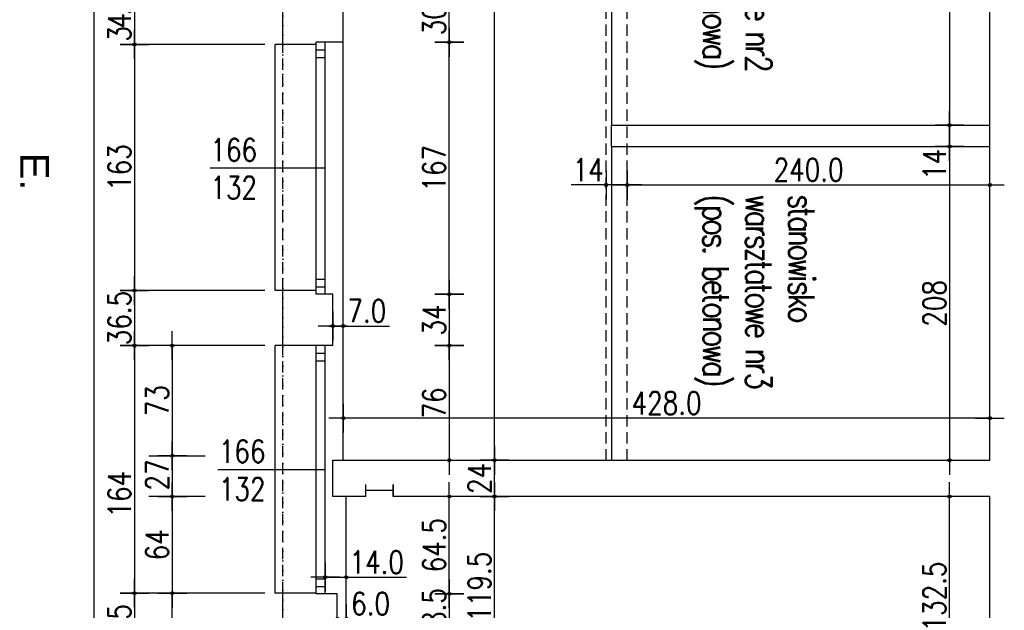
# Model space of a CAD drawing. Header units: millimetres. Extents: x 22865 to 60762, y -18816 to 15611.
# Tile 60 of 256: x 43821 to 44473, y -12252 to -11861. Entities that reach past the tile are written whole.
import ezdxf

# ---------------------------------------------------------------- set-up
doc = ezdxf.new("R2010")
doc.units = ezdxf.units.MM
doc.linetypes.add('DASHED2', pattern=[0.375, 0.25, -0.125])
doc.linetypes.add('DOT', pattern=[6.35, 0, -6.35])
doc.layers.add('CIENKA', color=1, linetype='Continuous', lineweight=13)
for name, color, linetype in [('OPISY', 6, 'Continuous'), ('sciany murowane', 4, 'Continuous'), ('widokowa', 2, 'Continuous'), ('wyburzenia', 14, 'Continuous'), ('WYMIARY', 6, 'Continuous')]:
    doc.layers.add(name, color=color, linetype=linetype)
doc.styles.add('1-100', font='simplex.shx', dxfattribs={"width": 0.8, "height": 15})
doc.styles.add('1-50', font='simplex.shx', dxfattribs={"width": 0.8, "height": 12})
doc.dimstyles.new('1-100', dxfattribs={"dimscale": 0.5, "dimtxt": 100, "dimasz": 1, "dimexe": 0.18, "dimexo": 0.0625, "dimgap": 5, "dimtad": 1, "dimdec": 1, "dimzin": 0, "dimdsep": 46, "dimtxsty": '1-100', "dimblk1": 'K', "dimblk2": 'K', "dimsah": 1, "dimcen": 0.09, "dimse1": 1, "dimse2": 1, "dimadec": 0, "dimazin": 0, "dimtfac": 1, "dimtdec": 1, "dimtofl": 0, "dimtmove": 0, "dimatfit": 3, "dimldrblk": 'K', "dimfxl": 0, "dimtolj": 1, "dimtzin": 0, "dimarcsym": 0})

# ---------------------------------------------------------------- blocks, each defined once
blk = doc.blocks.new('K')
for p, q in [((0, -19.1), (0, 19.1)), ((-19.1, 0), (19.1, 0))]:
    blk.add_line(p, q)
blk.add_circle((0, 0), 2.02)
blk = doc.blocks.new('*D2752')
at = {"layer": 'WYMIARY', "color": 0, "lineweight": -2, "ltscale": 0.2}
blk.add_line((43896.98, -11843.15), (43896.98, -11876.65), dxfattribs=at)
at = {"layer": 'WYMIARY', "color": 0, "linetype": 'ByBlock', "lineweight": -2, "xscale": 0.5, "yscale": 0.5, "zscale": 0.5}
for p, rotation in [((43896.98, -11842.65), 89.99999999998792), ((43896.98, -11877.15), 269.9999999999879)]:
    blk.add_blockref('K', p, dxfattribs=dict(at, rotation=rotation))
at = {"layer": 'WYMIARY', "color": 0, "ltscale": 0.2, "insert": (43886.98, -11859.9), "char_height": 15, "attachment_point": 5, "rotation": 90, "style": '1-100'}
blk.add_mtext('\\A1;\\A1;{\\T0.75;34.5}', dxfattribs=at)
blk = doc.blocks.new('*D2753')
at = {"layer": 'WYMIARY', "color": 0, "lineweight": -2, "ltscale": 0.2}
blk.add_line((43896.98, -11877.65), (43896.98, -12039.65), dxfattribs=at)
at = {"layer": 'WYMIARY', "color": 0, "linetype": 'ByBlock', "lineweight": -2, "xscale": 0.5, "yscale": 0.5, "zscale": 0.5}
for p, rotation in [((43896.98, -11877.15), 89.99999999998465), ((43896.98, -12040.15), 269.9999999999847)]:
    blk.add_blockref('K', p, dxfattribs=dict(at, rotation=rotation))
at = {"layer": 'WYMIARY', "color": 0, "ltscale": 0.2, "insert": (43886.98, -11958.65), "char_height": 15, "attachment_point": 5, "rotation": 90, "style": '1-100'}
blk.add_mtext('\\A1;163', dxfattribs=at)
blk = doc.blocks.new('*D2754')
at = {"layer": 'WYMIARY', "color": 0, "lineweight": -2, "ltscale": 0.2}
blk.add_line((43896.98, -12040.65), (43896.98, -12076.15), dxfattribs=at)
at = {"layer": 'WYMIARY', "color": 0, "linetype": 'ByBlock', "lineweight": -2, "xscale": 0.5, "yscale": 0.5, "zscale": 0.5}
for p, rotation in [((43896.98, -12040.15), 89.99999999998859), ((43896.98, -12076.65), 269.9999999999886)]:
    blk.add_blockref('K', p, dxfattribs=dict(at, rotation=rotation))
at = {"layer": 'WYMIARY', "color": 0, "ltscale": 0.2, "insert": (43886.98, -12058.4), "char_height": 15, "attachment_point": 5, "rotation": 90, "style": '1-100'}
blk.add_mtext('\\A1;36.5', dxfattribs=at)
blk = doc.blocks.new('*D2757')
at = {"layer": 'WYMIARY', "color": 0, "lineweight": -2}
blk.add_line((44105.32, -12042.15), (44105.32, -11876.15), dxfattribs=at)
at = {"layer": 'WYMIARY', "color": 0, "linetype": 'ByBlock', "lineweight": -2, "xscale": 0.5, "yscale": 0.5, "zscale": 0.5}
for p, rotation in [((44105.32, -11875.65), 90.00000000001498), ((44105.32, -12042.65), 270.0000000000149)]:
    blk.add_blockref('K', p, dxfattribs=dict(at, rotation=rotation))
at = {"layer": 'WYMIARY', "color": 0, "ltscale": 0.2, "insert": (44095.32, -11959.15), "char_height": 15, "attachment_point": 5, "rotation": 90, "style": '1-100'}
blk.add_mtext('\\A1;167', dxfattribs=at)
blk = doc.blocks.new('*D2758')
at = {"layer": 'WYMIARY', "color": 0, "lineweight": -2}
blk.add_line((44105.32, -11875.15), (44105.32, -11846.15), dxfattribs=at)
at = {"layer": 'WYMIARY', "color": 0, "linetype": 'ByBlock', "lineweight": -2, "xscale": 0.5, "yscale": 0.5, "zscale": 0.5}
for p, rotation in [((44105.32, -11845.65), 89.9999999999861), ((44105.32, -11875.65), 269.9999999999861)]:
    blk.add_blockref('K', p, dxfattribs=dict(at, rotation=rotation))
at = {"layer": 'WYMIARY', "color": 0, "ltscale": 0.2, "insert": (44095.32, -11860.65), "char_height": 15, "attachment_point": 5, "rotation": 90, "style": '1-100'}
blk.add_mtext('\\A1;30', dxfattribs=at)
blk = doc.blocks.new('*D2760')
at = {"layer": 'WYMIARY', "color": 0, "lineweight": -2}
blk.add_line((44105.32, -12043.15), (44105.32, -12076.15), dxfattribs=at)
at = {"layer": 'WYMIARY', "color": 0, "linetype": 'ByBlock', "lineweight": -2, "xscale": 0.5, "yscale": 0.5, "zscale": 0.5}
for p, rotation in [((44105.32, -12042.65), 90), ((44105.32, -12076.65), 270)]:
    blk.add_blockref('K', p, dxfattribs=dict(at, rotation=rotation))
at = {"layer": 'WYMIARY', "color": 0, "ltscale": 0.2, "insert": (44095.32, -12059.65), "char_height": 15, "attachment_point": 5, "rotation": 90, "style": '1-100'}
blk.add_mtext('\\A1;34', dxfattribs=at)
blk = doc.blocks.new('*D2761')
at = {"layer": 'WYMIARY', "color": 0, "lineweight": -2}
blk.add_line((44105.32, -12077.15), (44105.32, -12152.15), dxfattribs=at)
at = {"layer": 'WYMIARY', "color": 0, "linetype": 'ByBlock', "lineweight": -2, "xscale": 0.5, "yscale": 0.5, "zscale": 0.5}
for p, rotation in [((44105.32, -12076.65), 89.99999999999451), ((44105.32, -12152.65), 269.9999999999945)]:
    blk.add_blockref('K', p, dxfattribs=dict(at, rotation=rotation))
at = {"layer": 'WYMIARY', "color": 0, "ltscale": 0.2, "insert": (44095.32, -12114.65), "char_height": 15, "attachment_point": 5, "rotation": 90, "style": '1-100'}
blk.add_mtext('\\A1;76', dxfattribs=at)
blk = doc.blocks.new('*D2762')
at = {"layer": 'WYMIARY', "color": 0, "lineweight": -2, "ltscale": 0.2}
blk.add_line((44462.69, -12124.72), (44035.69, -12124.72), dxfattribs=at)
at = {"layer": 'WYMIARY', "color": 0, "linetype": 'ByBlock', "lineweight": -2, "xscale": 0.5, "yscale": 0.5, "zscale": 0.5}
for p, rotation in [((44035.19, -12124.72), 179.9999999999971), ((44463.19, -12124.72), 359.9999999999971)]:
    blk.add_blockref('K', p, dxfattribs=dict(at, rotation=rotation))
at = {"layer": 'WYMIARY', "color": 0, "ltscale": 0.2, "insert": (44249.19, -12114.72), "char_height": 15, "attachment_point": 5, "style": '1-100'}
blk.add_mtext('\\A1;428.0', dxfattribs=at)
blk = doc.blocks.new('*D2763')
at = {"layer": 'WYMIARY', "color": 0, "lineweight": -2, "ltscale": 0.2}
blk.add_line((44223.69, -11970.19), (44462.69, -11970.19), dxfattribs=at)
at = {"layer": 'WYMIARY', "color": 0, "linetype": 'ByBlock', "lineweight": -2, "xscale": 0.5, "yscale": 0.5, "zscale": 0.5}
for p, rotation in [((44223.19, -11970.19), 180.0000000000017), ((44463.19, -11970.19), 1.737006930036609e-12)]:
    blk.add_blockref('K', p, dxfattribs=dict(at, rotation=rotation))
at = {"layer": 'WYMIARY', "color": 0, "ltscale": 0.2, "insert": (44343.19, -11960.19), "char_height": 15, "attachment_point": 5, "style": '1-100'}
blk.add_mtext('\\A1;240.0', dxfattribs=at)
blk = doc.blocks.new('*D2764')
at = {"layer": 'WYMIARY', "color": 0, "lineweight": -2}
for p, q in [((44209.19, -11970.19), (44185.98, -11970.19)), ((44222.69, -11970.19), (44209.69, -11970.19))]:
    blk.add_line(p, q, dxfattribs=at)
at = {"layer": 'WYMIARY', "color": 0, "linetype": 'ByBlock', "lineweight": -2, "xscale": 0.5, "yscale": 0.5, "zscale": 0.5, "rotation": 180}
blk.add_blockref('K', (44209.19, -11970.19), dxfattribs=at)
at = {"layer": 'WYMIARY', "color": 0, "linetype": 'ByBlock', "lineweight": -2, "xscale": 0.5, "yscale": 0.5, "zscale": 0.5}
blk.add_blockref('K', (44223.19, -11970.19), dxfattribs=at)
at = {"layer": 'WYMIARY', "color": 0, "ltscale": 0.2, "insert": (44197.34, -11960.19), "char_height": 15, "attachment_point": 5, "style": '1-100'}
blk.add_mtext('\\A1;14', dxfattribs=at)
blk = doc.blocks.new('*D2772')
at = {"layer": 'WYMIARY', "color": 0, "lineweight": -2, "ltscale": 0.2}
blk.add_line((43921.98, -12077.15), (43921.98, -12149.15), dxfattribs=at)
at = {"layer": 'WYMIARY', "color": 0, "linetype": 'ByBlock', "lineweight": -2, "xscale": 0.5, "yscale": 0.5, "zscale": 0.5}
for p, rotation in [((43921.98, -12076.65), 90.00000000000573), ((43921.98, -12149.65), 270.0000000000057)]:
    blk.add_blockref('K', p, dxfattribs=dict(at, rotation=rotation))
at = {"layer": 'WYMIARY', "color": 0, "ltscale": 0.2, "insert": (43911.98, -12113.15), "char_height": 15, "attachment_point": 5, "rotation": 90, "style": '1-100'}
blk.add_mtext('\\A1;73', dxfattribs=at)
blk = doc.blocks.new('*D2773')
at = {"layer": 'WYMIARY', "color": 0, "lineweight": -2, "ltscale": 0.2}
blk.add_line((43896.98, -12077.15), (43896.98, -12240.15), dxfattribs=at)
at = {"layer": 'WYMIARY', "color": 0, "linetype": 'ByBlock', "lineweight": -2, "xscale": 0.5, "yscale": 0.5, "zscale": 0.5}
for p, rotation in [((43896.98, -12076.65), 89.99999999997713), ((43896.98, -12240.65), 269.9999999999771)]:
    blk.add_blockref('K', p, dxfattribs=dict(at, rotation=rotation))
at = {"layer": 'WYMIARY', "color": 0, "ltscale": 0.2, "insert": (43886.98, -12175.13), "char_height": 15, "attachment_point": 5, "rotation": 90, "style": '1-100'}
blk.add_mtext('\\A1;164', dxfattribs=at)
blk = doc.blocks.new('*D2774')
at = {"layer": 'WYMIARY', "color": 0, "lineweight": -2, "ltscale": 0.2}
blk.add_line((43896.98, -12241.15), (43896.98, -12290.65), dxfattribs=at)
at = {"layer": 'WYMIARY', "color": 0, "linetype": 'ByBlock', "lineweight": -2, "xscale": 0.5, "yscale": 0.5, "zscale": 0.5}
for p, rotation in [((43896.98, -12240.65), 89.9999999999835), ((43896.98, -12291.15), 269.9999999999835)]:
    blk.add_blockref('K', p, dxfattribs=dict(at, rotation=rotation))
at = {"layer": 'WYMIARY', "color": 0, "ltscale": 0.2, "insert": (43886.98, -12265.9), "char_height": 15, "attachment_point": 5, "rotation": 90, "style": '1-100'}
blk.add_mtext('\\A1;50.5', dxfattribs=at)
blk = doc.blocks.new('*D2776')
at = {"layer": 'WYMIARY', "color": 0, "lineweight": -2, "ltscale": 0.2}
blk.add_line((44135.31, -12152.15), (44135.31, -10965.15), dxfattribs=at)
at = {"layer": 'WYMIARY', "color": 0, "linetype": 'ByBlock', "lineweight": -2, "xscale": 0.5, "yscale": 0.5, "zscale": 0.5}
for p, rotation in [((44135.31, -10964.65), 89.99999999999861), ((44135.31, -12152.65), 269.9999999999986)]:
    blk.add_blockref('K', p, dxfattribs=dict(at, rotation=rotation))
at = {"layer": 'WYMIARY', "color": 0, "ltscale": 0.2, "insert": (44125.31, -11558.65), "char_height": 15, "attachment_point": 5, "rotation": 90, "style": '1-100'}
blk.add_mtext('\\A1;1188.0', dxfattribs=at)
blk = doc.blocks.new('*D2779')
at = {"layer": 'WYMIARY', "color": 0, "lineweight": -2, "ltscale": 0.2}
blk.add_line((44105.32, -12241.65), (44105.32, -12269.15), dxfattribs=at)
at = {"layer": 'WYMIARY', "color": 0, "linetype": 'ByBlock', "lineweight": -2, "xscale": 0.5, "yscale": 0.5, "zscale": 0.5}
for p, rotation in [((44105.32, -12241.15), 90), ((44105.32, -12269.65), 270)]:
    blk.add_blockref('K', p, dxfattribs=dict(at, rotation=rotation))
at = {"layer": 'WYMIARY', "color": 0, "ltscale": 0.2, "insert": (44095.32, -12255.4), "char_height": 15, "attachment_point": 5, "rotation": 90, "style": '1-100'}
blk.add_mtext('\\A1;28.5', dxfattribs=at)
blk = doc.blocks.new('*D2780')
at = {"layer": 'WYMIARY', "color": 0, "lineweight": -2, "ltscale": 0.2}
blk.add_line((44105.32, -12240.65), (44105.32, -12177.15), dxfattribs=at)
at = {"layer": 'WYMIARY', "color": 0, "linetype": 'ByBlock', "lineweight": -2, "xscale": 0.5, "yscale": 0.5, "zscale": 0.5}
for p, rotation in [((44105.32, -12176.65), 89.9999999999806), ((44105.32, -12241.15), 269.9999999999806)]:
    blk.add_blockref('K', p, dxfattribs=dict(at, rotation=rotation))
at = {"layer": 'WYMIARY', "color": 0, "ltscale": 0.2, "insert": (44095.32, -12208.9), "char_height": 15, "attachment_point": 5, "rotation": 90, "style": '1-100'}
blk.add_mtext('\\A1;64.5', dxfattribs=at)
blk = doc.blocks.new('*D2781')
at = {"layer": 'WYMIARY', "color": 0, "lineweight": -2, "ltscale": 0.2}
for p, q in [((44028.69, -12063.67), (44034.69, -12063.67)), ((44035.19, -12063.67), (44065.84, -12063.67))]:
    blk.add_line(p, q, dxfattribs=at)
at = {"layer": 'WYMIARY', "color": 0, "linetype": 'ByBlock', "lineweight": -2, "xscale": 0.5, "yscale": 0.5, "zscale": 0.5, "rotation": 180}
blk.add_blockref('K', (44028.19, -12063.67), dxfattribs=at)
at = {"layer": 'WYMIARY', "color": 0, "linetype": 'ByBlock', "lineweight": -2, "xscale": 0.5, "yscale": 0.5, "zscale": 0.5}
blk.add_blockref('K', (44035.19, -12063.67), dxfattribs=at)
at = {"layer": 'WYMIARY', "color": 0, "ltscale": 0.2, "insert": (44050.77, -12053.67), "char_height": 15, "attachment_point": 5, "style": '1-100'}
blk.add_mtext('\\A1;7.0', dxfattribs=at)
blk = doc.blocks.new('*D2783')
at = {"layer": 'WYMIARY', "color": 0, "lineweight": -2, "ltscale": 0.2}
for p, q in [((44030.69, -12257.63), (44030.19, -12257.63)), ((44037.69, -12257.63), (44068.34, -12257.63))]:
    blk.add_line(p, q, dxfattribs=at)
at = {"layer": 'WYMIARY', "color": 0, "linetype": 'ByBlock', "lineweight": -2, "xscale": 0.5, "yscale": 0.5, "zscale": 0.5}
for p, rotation in [((44031.19, -12257.63), 359.9999999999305), ((44037.19, -12257.63), 179.9999999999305)]:
    blk.add_blockref('K', p, dxfattribs=dict(at, rotation=rotation))
at = {"layer": 'WYMIARY', "color": 0, "ltscale": 0.2, "insert": (44053.27, -12247.63), "char_height": 15, "attachment_point": 5, "style": '1-100'}
blk.add_mtext('\\A1;6.0', dxfattribs=at)
blk = doc.blocks.new('*D2784')
at = {"layer": 'WYMIARY', "color": 0, "lineweight": -2, "ltscale": 0.2}
for p, q in [((44023.69, -12230.1), (44036.69, -12230.1)), ((44037.19, -12230.1), (44076.98, -12230.1))]:
    blk.add_line(p, q, dxfattribs=at)
at = {"layer": 'WYMIARY', "color": 0, "linetype": 'ByBlock', "lineweight": -2, "xscale": 0.5, "yscale": 0.5, "zscale": 0.5, "rotation": 180}
blk.add_blockref('K', (44023.19, -12230.1), dxfattribs=at)
at = {"layer": 'WYMIARY', "color": 0, "linetype": 'ByBlock', "lineweight": -2, "xscale": 0.5, "yscale": 0.5, "zscale": 0.5}
blk.add_blockref('K', (44037.19, -12230.1), dxfattribs=at)
at = {"layer": 'WYMIARY', "color": 0, "ltscale": 0.2, "insert": (44057.34, -12220.1), "char_height": 15, "attachment_point": 5, "style": '1-100'}
blk.add_mtext('\\A1;14.0', dxfattribs=at)
blk = doc.blocks.new('*D2785')
at = {"layer": 'WYMIARY', "color": 0, "lineweight": -2, "ltscale": 0.2}
blk.add_line((43921.98, -12177.15), (43921.98, -12240.15), dxfattribs=at)
at = {"layer": 'WYMIARY', "color": 0, "linetype": 'ByBlock', "lineweight": -2, "xscale": 0.5, "yscale": 0.5, "zscale": 0.5}
for p, rotation in [((43921.98, -12176.65), 89.99999999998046), ((43921.98, -12240.65), 269.9999999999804)]:
    blk.add_blockref('K', p, dxfattribs=dict(at, rotation=rotation))
at = {"layer": 'WYMIARY', "color": 0, "ltscale": 0.2, "insert": (43911.98, -12208.65), "char_height": 15, "attachment_point": 5, "rotation": 90, "style": '1-100'}
blk.add_mtext('\\A1;64', dxfattribs=at)
blk = doc.blocks.new('*D2786')
at = {"layer": 'WYMIARY', "color": 0, "lineweight": -2, "ltscale": 0.2}
blk.add_line((44436.48, -12308.65), (44436.48, -12177.15), dxfattribs=at)
at = {"layer": 'WYMIARY', "color": 0, "linetype": 'ByBlock', "lineweight": -2, "xscale": 0.5, "yscale": 0.5, "zscale": 0.5}
for p, rotation in [((44436.48, -12176.65), 89.99999999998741), ((44436.48, -12309.15), 269.9999999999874)]:
    blk.add_blockref('K', p, dxfattribs=dict(at, rotation=rotation))
at = {"layer": 'WYMIARY', "color": 0, "ltscale": 0.2, "insert": (44426.48, -12242.9), "char_height": 15, "attachment_point": 5, "rotation": 90, "style": '1-100'}
blk.add_mtext('\\A1;132.5', dxfattribs=at)
blk = doc.blocks.new('*D2787')
at = {"layer": 'WYMIARY', "color": 0, "lineweight": -2, "ltscale": 0.2}
blk.add_line((44135.27, -12295.65), (44135.27, -12177.15), dxfattribs=at)
at = {"layer": 'WYMIARY', "color": 0, "linetype": 'ByBlock', "lineweight": -2, "xscale": 0.5, "yscale": 0.5, "zscale": 0.5}
for p, rotation in [((44135.27, -12176.65), 90.0000000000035), ((44135.27, -12296.15), 270.0000000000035)]:
    blk.add_blockref('K', p, dxfattribs=dict(at, rotation=rotation))
at = {"layer": 'WYMIARY', "color": 0, "ltscale": 0.2, "insert": (44125.27, -12236.4), "char_height": 15, "attachment_point": 5, "rotation": 90, "style": '1-100'}
blk.add_mtext('\\A1;119.5', dxfattribs=at)
blk = doc.blocks.new('*D2807')
at = {"layer": 'WYMIARY', "color": 0, "lineweight": -2, "ltscale": 0.2}
blk.add_line((43921.98, -12150.15), (43921.98, -12176.15), dxfattribs=at)
at = {"layer": 'WYMIARY', "color": 0, "linetype": 'ByBlock', "lineweight": -2, "xscale": 0.5, "yscale": 0.5, "zscale": 0.5}
for p, rotation in [((43921.98, -12149.65), 89.99999999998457), ((43921.98, -12176.65), 269.9999999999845)]:
    blk.add_blockref('K', p, dxfattribs=dict(at, rotation=rotation))
at = {"layer": 'WYMIARY', "color": 0, "ltscale": 0.2, "insert": (43911.98, -12162.32), "char_height": 15, "attachment_point": 5, "rotation": 90, "style": '1-100'}
blk.add_mtext('\\A1;27', dxfattribs=at)
blk = doc.blocks.new('*D2817')
at = {"layer": 'WYMIARY', "color": 0, "lineweight": -2, "ltscale": 0.2}
blk.add_line((44436.48, -11721.15), (44436.48, -11930.15), dxfattribs=at)
at = {"layer": 'WYMIARY', "color": 0, "linetype": 'ByBlock', "lineweight": -2, "xscale": 0.5, "yscale": 0.5, "zscale": 0.5}
for p, rotation in [((44436.48, -11720.65), 90), ((44436.48, -11930.65), 270)]:
    blk.add_blockref('K', p, dxfattribs=dict(at, rotation=rotation))
at = {"layer": 'WYMIARY', "color": 0, "ltscale": 0.2, "insert": (44426.48, -11825.65), "char_height": 15, "attachment_point": 5, "rotation": 90, "style": '1-100'}
blk.add_mtext('\\A1;210', dxfattribs=at)
blk = doc.blocks.new('*D2818')
at = {"layer": 'WYMIARY', "color": 0, "lineweight": -2, "ltscale": 0.2}
blk.add_line((44436.48, -11945.15), (44436.48, -12152.15), dxfattribs=at)
at = {"layer": 'WYMIARY', "color": 0, "linetype": 'ByBlock', "lineweight": -2, "xscale": 0.5, "yscale": 0.5, "zscale": 0.5}
for p, rotation in [((44436.48, -11944.65), 90), ((44436.48, -12152.65), 270)]:
    blk.add_blockref('K', p, dxfattribs=dict(at, rotation=rotation))
at = {"layer": 'WYMIARY', "color": 0, "ltscale": 0.2, "insert": (44426.48, -12048.65), "char_height": 15, "attachment_point": 5, "rotation": 90, "style": '1-100'}
blk.add_mtext('\\A1;208', dxfattribs=at)
blk = doc.blocks.new('*D2820')
at = {"layer": 'WYMIARY', "color": 0, "lineweight": -2, "ltscale": 0.2}
for p, q in [((44436.48, -11931.15), (44436.48, -11944.15)), ((44436.48, -11944.65), (44436.48, -11967.86))]:
    blk.add_line(p, q, dxfattribs=at)
at = {"layer": 'WYMIARY', "color": 0, "linetype": 'ByBlock', "lineweight": -2, "xscale": 0.5, "yscale": 0.5, "zscale": 0.5}
for p, rotation in [((44436.48, -11930.65), 90), ((44436.48, -11944.65), 270)]:
    blk.add_blockref('K', p, dxfattribs=dict(at, rotation=rotation))
at = {"layer": 'WYMIARY', "color": 0, "ltscale": 0.2, "insert": (44426.48, -11956.51), "char_height": 15, "attachment_point": 5, "rotation": 90, "style": '1-100'}
blk.add_mtext('\\A1;14', dxfattribs=at)
blk = doc.blocks.new('*D2822')
at = {"layer": 'WYMIARY', "color": 0, "lineweight": -2}
blk.add_line((44135.27, -12176.15), (44135.27, -12153.15), dxfattribs=at)
at = {"layer": 'WYMIARY', "color": 0, "linetype": 'ByBlock', "lineweight": -2, "xscale": 0.5, "yscale": 0.5, "zscale": 0.5}
for p, rotation in [((44135.27, -12152.65), 90), ((44135.27, -12176.65), 270)]:
    blk.add_blockref('K', p, dxfattribs=dict(at, rotation=rotation))
at = {"layer": 'WYMIARY', "color": 0, "ltscale": 0.2, "insert": (44125.27, -12164.65), "char_height": 15, "attachment_point": 5, "rotation": 90, "style": '1-100'}
blk.add_mtext('\\A1;24', dxfattribs=at)
blk = doc.blocks.new('*D2908')
at = {"layer": 'WYMIARY', "color": 0, "lineweight": -2, "ltscale": 0.2}
blk.add_line((43870.12, -10993.15), (43870.12, -14001.65), dxfattribs=at)
at = {"layer": 'WYMIARY', "color": 0, "linetype": 'ByBlock', "lineweight": -2, "xscale": 0.5, "yscale": 0.5, "zscale": 0.5}
for p, rotation in [((43870.12, -10992.65), 90), ((43870.12, -14002.15), 270)]:
    blk.add_blockref('K', p, dxfattribs=dict(at, rotation=rotation))
at = {"layer": 'WYMIARY', "color": 0, "ltscale": 0.2, "insert": (43860.12, -12497.4), "char_height": 15, "attachment_point": 5, "rotation": 90, "style": '1-100'}
blk.add_mtext('\\A1;3009.5', dxfattribs=at)

msp = doc.modelspace()

# ---------------------------------------------------------------- linework, layer by layer
at = {"layer": 'sciany murowane', "ltscale": 20}
for p, q in [((44463.19, -12152.65), (44463.19, -10991.65)), ((44028.19, -12176.65), (44028.19, -12152.65)), ((44028.19, -12152.65), (44463.19, -12152.65)), ((44050.19, -12176.65), (44028.19, -12176.65)), ((44463.19, -12176.65), (44068.19, -12176.65)), ((44463.19, -12304.15), (44463.19, -12176.65))]:
    msp.add_line(p, q, dxfattribs=at)
at = {"layer": 'sciany murowane', "ltscale": 0.2}
for p, q in [((43995.19, -11877.15), (43995.19, -11842.65)), ((44035.19, -11875.65), (44035.19, -11845.65)), ((44017.19, -11877.15), (43995.19, -11877.15)), ((44035.19, -11875.65), (44017.19, -11875.65)), ((43995.19, -12076.65), (43995.19, -12040.15)), ((44017.19, -12040.15), (43995.19, -12040.15)), ((44017.19, -12042.65), (44017.19, -12040.15)), ((44028.19, -12042.65), (44017.19, -12042.65)), ((44028.19, -12076.65), (44028.19, -12042.65)), ((44028.19, -12076.65), (43995.19, -12076.65)), ((43995.19, -12291.15), (43995.19, -12240.65)), ((44017.19, -12240.65), (43995.19, -12240.65)), ((44031.19, -12241.15), (44017.19, -12241.15)), ((44031.19, -12269.65), (44031.19, -12241.15))]:
    msp.add_line(p, q, dxfattribs=at)
at = {"layer": 'sciany murowane', "color": 2, "ltscale": 0.2}
for p, q in [((43990.19, -12040.15), (43990.19, -11877.15)), ((43995.19, -11877.15), (43990.19, -11877.15)), ((44017.19, -12042.65), (44017.19, -11875.65)), ((44017.19, -11880.65), (44023.19, -11880.65)), ((44023.19, -12042.65), (44023.19, -11875.65)), ((44035.19, -12152.65), (44035.19, -11875.65)), ((44017.19, -11885.65), (44023.19, -11885.65)), ((44212.69, -11944.65), (44212.69, -11930.65)), ((44212.69, -11930.65), (44463.19, -11930.65)), ((44212.69, -11944.65), (44463.19, -11944.65)), ((44017.19, -12032.65), (44023.19, -12032.65)), ((44017.19, -12037.65), (44023.19, -12037.65)), ((43995.19, -12040.15), (43990.19, -12040.15)), ((43990.19, -12240.65), (43990.19, -12076.65)), ((43995.19, -12076.65), (43990.19, -12076.65)), ((44017.19, -12241.15), (44017.19, -12076.65)), ((44023.19, -12241.15), (44023.19, -12076.65)), ((44017.19, -12081.65), (44023.19, -12081.65)), ((44017.19, -12086.65), (44023.19, -12086.65)), ((44037.19, -12269.65), (44037.19, -12176.65)), ((44017.19, -12231.15), (44023.19, -12231.15)), ((44017.19, -12236.15), (44023.19, -12236.15)), ((43995.19, -12240.65), (43990.19, -12240.65))]:
    msp.add_line(p, q, dxfattribs=at)
at = {"layer": 'sciany murowane', "color": 3, "ltscale": 0.2}
for p, q in [((44050.19, -12176.65), (44050.19, -12168.65)), ((44068.19, -12176.65), (44068.19, -12168.65)), ((44068.19, -12168.65), (44068.19, -12176.65))]:
    msp.add_line(p, q, dxfattribs=at)
at = {"layer": 'widokowa', "color": 1, "linetype": 'DASHED2', "ltscale": 30}
for p, q in [((44209.19, -12152.65), (44209.19, -11481.15)), ((44223.19, -12152.65), (44223.19, -11481.15)), ((43995.19, -12040.15), (43995.19, -11877.15)), ((43995.19, -12240.65), (43995.19, -12076.65))]:
    msp.add_line(p, q, dxfattribs=at)
at = {"layer": 'widokowa', "color": 9, "ltscale": 0.2}
for p, q in [((44212.69, -11720.65), (44212.69, -11930.65)), ((44212.69, -11944.65), (44212.69, -12152.65))]:
    msp.add_line(p, q, dxfattribs=at)
at = {"layer": 'wyburzenia', "linetype": 'DOT'}
msp.add_line((43995.19, -10980.86), (43995.19, -13983.21), dxfattribs=at)
at = {"layer": 'WYMIARY'}
for p, q in [((43983.2, -11877.15), (43906.54, -11877.15)), ((43983.2, -12040.15), (43906.54, -12040.15)), ((43983.2, -12076.65), (43906.54, -12076.65)), ((43943.71, -12176.65), (43906.54, -12176.65)), ((43983.2, -12240.65), (43906.54, -12240.65))]:
    msp.add_line(p, q, dxfattribs=at)
at = {"layer": 'WYMIARY', "ltscale": 0.2}
for p, q in [((44023.19, -11959.15), (43946.98, -11959.15)), ((43906.54, -12149.65), (43943.71, -12149.65)), ((44023.19, -12158.9), (43952.11, -12158.9)), ((43921.98, -12286.59), (43921.98, -12240.65))]:
    msp.add_line(p, q, dxfattribs=at)
at = {"layer": 'WYMIARY', "color": 3, "ltscale": 0.2}
for p in [(44050.19, -12172.65), (44068.19, -12172.65)]:
    msp.add_line(p, (44050.19, -12172.65), dxfattribs=at)

# ---------------------------------------------------------------- texts
at = {"layer": 'CIENKA', "color": 2, "insert": (43840.35, -11948.79), "char_height": 19, "width": 655.4139, "attachment_point": 1, "rotation": 269.88303, "style": '1-50'}
msp.add_mtext('{\\W1;\\fArial|b0|i0|c238|p34;E.}', dxfattribs=at)
at = {"layer": 'OPISY', "char_height": 17, "width": 302.1591, "attachment_point": 4, "rotation": 270, "style": '1-100'}
for s, insert in [('\\pxql;{\\T0.8;\\Fsimplex8|c238;stanowisko \\Pwarsztatowe nr2\\P\\pq*;(pos. betonowa) }', (44307.39, -11766.27)), ('\\pxql;{\\T0.8;\\Fsimplex8|c238;stanowisko \\Pwarsztatowe nr3\\P\\pq*;(pos. betonowa) }', (44307.39, -11976.5))]:
    msp.add_mtext(s, dxfattribs=dict(at, insert=insert))
at = {"layer": 'WYMIARY', "ltscale": 0.2, "char_height": 15, "width": 63.8053, "attachment_point": 1, "style": '1-100'}
for insert in [(43947.22, -11939.47), (43952.85, -12139.22)]:
    msp.add_mtext('166\\P132', dxfattribs=dict(at, insert=insert))

# ---------------------------------------------------------------- dimensions: what is measured, and where the dimension line sits
at = {"layer": 'WYMIARY', "ltscale": 0.2}
for p1, p2, distance, picture, middle in [((44147.67, -12152.65), (44147.67, -10964.65), 12.35, '*D2776', (44125.31, -11558.65)), ((44223.19, -11986.46), (44463.19, -11986.46), 16.26, '*D2763', (44343.19, -11960.19)), ((44028.19, -12076.65), (44035.19, -12076.65), 12.98, '*D2781', (44050.77, -12053.67)), ((44463.19, -12152.65), (44035.19, -12152.65), -27.93, '*D2762', (44249.19, -12114.72)), ((44037.19, -12296.15), (44037.19, -12176.65), -98.08, '*D2787', (44125.27, -12236.4)), ((44095.77, -12241.15), (44095.77, -12176.65), -9.56, '*D2780', (44095.32, -12208.9)), ((44463.19, -12309.15), (44463.19, -12176.65), 26.72, '*D2786', (44426.48, -12242.9)), ((44023.19, -12241.15), (44037.19, -12241.15), 11.05, '*D2784', (44057.34, -12220.1)), ((43920.85, -12240.65), (43920.85, -12291.15), -23.87, '*D2774', (43886.98, -12265.9)), ((44031.19, -12269.65), (44037.19, -12269.65), 12.02, '*D2783', (44053.27, -12247.63))]:
    dim = msp.add_aligned_dim(p1=p1, p2=p2, distance=distance, dimstyle='1-100', dxfattribs=at)
    dim.commit()
    dim.dimension.update_dxf_attribs({"geometry": picture, "text_midpoint": middle})
dim = msp.add_linear_dim(base=(43870.12, -14002.15), p1=(43887.42, -10992.65), p2=(43887.42, -14002.15), angle=270, dimstyle='1-100', dxfattribs=at)
dim.commit()
dim.dimension.update_dxf_attribs({"geometry": '*D2908', "text_midpoint": (43860.12, -12497.4)})
for base, p1, p2, picture, middle in [((44436.48, -11930.65), (44429.27, -11720.65), (44429.27, -11930.65), '*D2817', (44426.48, -11825.65)), ((44436.48, -11944.65), (44421.92, -11930.65), (44421.92, -11944.65), '*D2820', (44426.48, -11956.51)), ((44436.48, -12152.65), (44425.54, -11944.65), (44425.54, -12152.65), '*D2818', (44426.48, -12048.65))]:
    dim = msp.add_linear_dim(base=base, p1=p1, p2=p2, angle=270, dimstyle='1-100', override={"dimdec": 0, "dimtxsty": '1-100', "dimldrblk": 'K'}, dxfattribs=at)
    dim.commit()
    dim.dimension.update_dxf_attribs({"geometry": picture, "text_midpoint": middle})
dim = msp.add_linear_dim(base=(43896.98, -11877.15), p1=(43913.93, -11842.65), p2=(43913.93, -11877.15), angle=270, text='\\A1;{\\T0.75;<>}', dimstyle='1-100', override={"dimtxsty": '1-100'}, dxfattribs=at)
dim.commit()
dim.dimension.update_dxf_attribs({"geometry": '*D2752', "text_midpoint": (43896.98, -11859.9), "dimtype": 161})
at = {"layer": 'WYMIARY'}
for p1, p2, distance, picture, middle in [((44035.43, -11875.65), (44035.43, -11845.65), -69.9, '*D2758', (44095.32, -11860.65)), ((44035.43, -12042.65), (44035.43, -11875.65), -69.9, '*D2757', (44095.32, -11959.15)), ((44223.19, -12000.22), (44209.19, -12000.22), -30.03, '*D2764', (44197.34, -11960.19)), ((44028.43, -12042.65), (44028.43, -12076.65), 76.9, '*D2760', (44095.32, -12059.65)), ((44028.43, -12076.65), (44028.43, -12152.65), 76.9, '*D2761', (44095.32, -12114.65))]:
    dim = msp.add_aligned_dim(p1=p1, p2=p2, distance=distance, dimstyle='1-100', override={"dimdec": 0, "dimtxsty": '1-100', "dimldrblk": 'K'}, dxfattribs=at)
    dim.commit()
    dim.dimension.update_dxf_attribs({"geometry": picture, "text_midpoint": middle})
at = {"layer": 'WYMIARY', "ltscale": 0.2}
for p1, p2, distance, override, picture, middle in [((43917.7, -11877.15), (43917.7, -12040.15), -20.72, {"dimdec": 0}, '*D2753', (43886.98, -11958.65)), ((43925.65, -12076.65), (43925.65, -12149.65), -3.67, {"dimdec": 0, "dimtxsty": '1-100', "dimldrblk": 'K'}, '*D2772', (43911.98, -12113.15)), ((43933.21, -12176.65), (43933.21, -12240.65), -11.23, {"dimdec": 0, "dimtxsty": '1-100', "dimldrblk": 'K'}, '*D2785', (43911.98, -12208.65))]:
    dim = msp.add_aligned_dim(p1=p1, p2=p2, distance=distance, dimstyle='1-100', override=override, dxfattribs=at)
    dim.commit()
    dim.dimension.update_dxf_attribs({"geometry": picture, "text_midpoint": middle})
for base, p1, p2, picture, middle in [((43896.98, -12076.65), (43913.86, -12040.15), (43913.86, -12076.65), '*D2754', (43896.98, -12058.4)), ((44105.32, -12269.65), (44033.43, -12241.15), (44033.43, -12269.65), '*D2779', (44105.32, -12255.4))]:
    dim = msp.add_linear_dim(base=base, p1=p1, p2=p2, angle=270, dimstyle='1-100', dxfattribs=at)
    dim.commit()
    dim.dimension.update_dxf_attribs({"geometry": picture, "text_midpoint": middle, "dimtype": 161})
for base, p1, p2, picture, middle in [((43896.98, -12240.65), (43920.85, -12076.65), (43920.85, -12240.65), '*D2773', (43896.98, -12175.13)), ((43921.98, -12176.65), (43947.95, -12149.65), (43947.95, -12176.65), '*D2807', (43921.98, -12162.32))]:
    dim = msp.add_linear_dim(base=base, p1=p1, p2=p2, angle=270, dimstyle='1-100', override={"dimdec": 0, "dimtxsty": '1-100', "dimldrblk": 'K'}, dxfattribs=at)
    dim.commit()
    dim.dimension.update_dxf_attribs({"geometry": picture, "text_midpoint": middle, "dimtype": 161})
at = {"layer": 'WYMIARY'}
dim = msp.add_linear_dim(base=(44135.27, -12152.65), p1=(44400.11, -12176.65), p2=(44400.11, -12152.65), angle=270, dimstyle='1-100', override={"dimdec": 0, "dimtxsty": '1-100', "dimldrblk": 'K'}, dxfattribs=at)
dim.commit()
dim.dimension.update_dxf_attribs({"geometry": '*D2822', "text_midpoint": (44135.27, -12164.65), "dimtype": 160})

doc.saveas('drawing.dxf')
